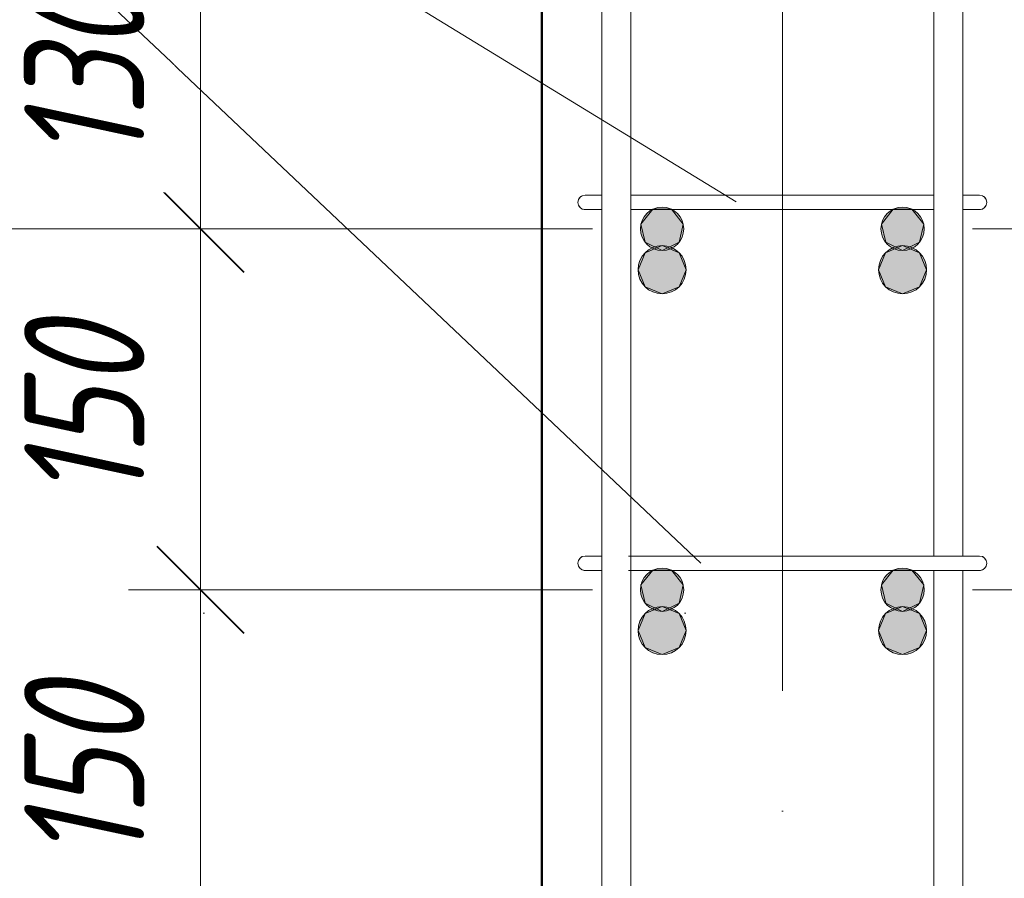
# Model space of a CAD drawing. Header units: millimetres. Extents: x 21019 to 31987, y -1217 to 10376.
# Tile 11 of 33: x 21983 to 22392, y 348 to 705. Entities that reach past the tile are written whole.
import ezdxf

# ---------------------------------------------------------------- set-up
doc = ezdxf.new("R2010")
doc.units = ezdxf.units.MM
for name, pattern in [('ADSK_Линия разреза', [400, 0, -200, 0, -200]), ('ADSK_Линия сетки', [500, 400, -50, 0, -50]), ('ADSK_Пунктирная_п5', [100, 0, -100])]:
    doc.linetypes.add(name, pattern=pattern)
for name, color, linetype, lineweight in [('A-____-____-DIMS', 211, 'Continuous', 9), ('A-____-____-DIMS-20', 211, 'Continuous', 9), ('G-____-____-SYMB', 111, 'ADSK_Пунктирная_п5', 20), ('S-COLS-____-MCUT', 52, 'Continuous', 50), ('S-GRID-____-OTLN', 1, 'Continuous', 9), ('S-RBAR-____-IDEN', 171, 'Continuous', 20), ('S-RBAR-____-MCUT', 171, 'Continuous', 20), ('S-RBAR-____-OTLN', 171, 'Continuous', 100)]:
    doc.layers.add(name, color=color, linetype=linetype, lineweight=lineweight)
doc.styles.add('GOST Common_I_2', font='GOST_Common Italic.ttf', dxfattribs={"width": 0.8, "height": 50})
doc.dimstyles.new('ADSK_Для_арматуры_Основной_2_5_мм_шаг_кол-во_Стрелки_точный', dxfattribs={"dimscale": 304.8, "dimtxt": 0.164979, "dimasz": 0.19685, "dimexe": 0.098425, "dimexo": 0.000322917, "dimgap": 0.026247, "dimtad": 1, "dimdec": 0, "dimlfac": 304.8, "dimdsep": 46, "dimtxsty": 'GOST Common_I_2', "dimsah": 1, "dimcen": 0.09, "dimdle": 0.098425, "dimazin": 0, "dimtfac": 1, "dimtdec": 4, "dimtix": 1, "dimtmove": 0, "dimatfit": 3, "dimfxl": 1, "dimtvp": 1, "dimtfill": 1, "dimtolj": 1, "dimtzin": 0, "dimarcsym": 2})
doc.dimstyles.new('ADSK_Округление_5мм__Узкий__1', dxfattribs={"dimscale": 304.8, "dimtxt": 0.164979, "dimasz": 0.11811, "dimexe": 0.098425, "dimexo": 0.000215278, "dimgap": 0.026247, "dimtad": 1, "dimdec": 0, "dimlfac": 304.8, "dimrnd": 5, "dimdsep": 46, "dimtxsty": 'GOST Common_I_2', "dimblk1": 'OBLIQUE', "dimblk2": 'OBLIQUE', "dimsah": 1, "dimcen": 0.09, "dimdle": 0.098425, "dimazin": 0, "dimtfac": 1, "dimtdec": 4, "dimtix": 1, "dimtmove": 0, "dimatfit": 3, "dimfxl": 1, "dimtvp": 1, "dimtfill": 1, "dimtolj": 1, "dimtzin": 0, "dimlwd": 20, "dimlwe": 20, "dimarcsym": 2})

# ---------------------------------------------------------------- blocks, each defined once
blk = doc.blocks.new('DIMBLOCK6-КЖ1_ПЭ_ВЭ2_Армирование_Пилоны_Пм-2_6')
at = {"layer": 'A-____-____-DIMS-20', "lineweight": 40}
for p, q in [((22595.99, 468), (22577.99, 486)), ((22595.99, 468), (22613.99, 450)), ((22595.99, 318), (22577.99, 336)), ((22595.99, 318), (22613.99, 300))]:
    blk.add_line(p, q, dxfattribs=at)
at = {"layer": 'A-____-____-DIMS-20', "lineweight": 20}
for p, q in [((22595.99, 468), (22379, 468)), ((22595.99, 318), (22595.99, 468)), ((22595.99, 468), (22625.99, 468)), ((22595.99, 318), (22379, 318)), ((22595.99, 318), (22625.99, 318))]:
    blk.add_line(p, q, dxfattribs=at)
at = {"layer": 'A-____-____-DIMS-20', "color": 0, "lineweight": 20, "insert": (22522.65, 354.65), "char_height": 50, "width": 92.0485, "attachment_point": 1, "rotation": 90, "line_spacing_factor": 1.022761, "style": 'GOST Common_I_2', "bg_fill": 3, "box_fill_scale": 1.25, "bg_fill_color": 256, "bg_fill_true_color": 13158600, "bg_fill_transparency": 0}
blk.add_mtext('150', dxfattribs=at)
blk = doc.blocks.new('_Oblique')
at = {"color": 0, "linetype": 'ByBlock', "lineweight": -2}
blk.add_line((-0.5, -0.5), (0.5, 0.5), dxfattribs=at)
blk = doc.blocks.new('DIMBLOCK7-КЖ1_ПЭ_ВЭ2_Армирование_Пилоны_Пм-2_6')
at = {"layer": 'A-____-____-DIMS-20', "lineweight": 40}
for p, q in [((22595.99, 618), (22577.99, 636)), ((22595.99, 618), (22613.99, 600)), ((22595.99, 468), (22577.99, 486)), ((22595.99, 468), (22613.99, 450))]:
    blk.add_line(p, q, dxfattribs=at)
at = {"layer": 'A-____-____-DIMS-20', "lineweight": 20}
for p, q in [((22595.99, 618), (22379, 618)), ((22595.99, 468), (22595.99, 618)), ((22595.99, 618), (22625.99, 618)), ((22595.99, 468), (22379, 468)), ((22595.99, 468), (22625.99, 468))]:
    blk.add_line(p, q, dxfattribs=at)
at = {"layer": 'A-____-____-DIMS-20', "color": 0, "lineweight": 20, "insert": (22522.65, 504.65), "char_height": 50, "width": 92.0485, "attachment_point": 1, "rotation": 90, "line_spacing_factor": 1.022761, "style": 'GOST Common_I_2', "bg_fill": 3, "box_fill_scale": 1.25, "bg_fill_color": 256, "bg_fill_true_color": 13158600, "bg_fill_transparency": 0}
blk.add_mtext('150', dxfattribs=at)
blk = doc.blocks.new('DIMBLOCK8-КЖ1_ПЭ_ВЭ2_Армирование_Пилоны_Пм-2_6')
at = {"layer": 'A-____-____-DIMS-20', "lineweight": 40}
for p, q in [((22595.99, 750), (22577.99, 768)), ((22595.99, 750), (22613.99, 732)), ((22595.99, 618), (22577.99, 636)), ((22595.99, 618), (22613.99, 600))]:
    blk.add_line(p, q, dxfattribs=at)
at = {"layer": 'A-____-____-DIMS-20', "lineweight": 20}
for p, q in [((22595.99, 750), (22381, 750)), ((22595.99, 618), (22595.99, 750)), ((22595.99, 750), (22625.99, 750)), ((22595.99, 618), (22379, 618)), ((22595.99, 618), (22625.99, 618))]:
    blk.add_line(p, q, dxfattribs=at)
at = {"layer": 'A-____-____-DIMS-20', "color": 0, "lineweight": 20, "insert": (22522.65, 645.65), "char_height": 50, "width": 92.0485, "attachment_point": 1, "rotation": 90, "line_spacing_factor": 1.022761, "style": 'GOST Common_I_2', "bg_fill": 3, "box_fill_scale": 1.25, "bg_fill_color": 256, "bg_fill_true_color": 13158600, "bg_fill_transparency": 0}
blk.add_mtext('130', dxfattribs=at)
blk = doc.blocks.new('DIMBLOCK17-КЖ1_ПЭ_ВЭ2_Армирование_Пилоны_Пм-2_6')
at = {"layer": 'A-____-____-DIMS-20', "lineweight": 40}
for p, q in [((22058.1, 468), (22040.1, 486)), ((22058.1, 468), (22076.1, 450)), ((22058.1, 318), (22040.1, 336)), ((22058.1, 318), (22076.1, 300))]:
    blk.add_line(p, q, dxfattribs=at)
at = {"layer": 'A-____-____-DIMS-20', "lineweight": 20}
for p, q in [((22058.1, 468), (22028.1, 468)), ((22058.1, 318), (22058.1, 468)), ((22058.1, 468), (22221, 468)), ((22058.1, 318), (22028.1, 318)), ((22058.1, 318), (22221, 318))]:
    blk.add_line(p, q, dxfattribs=at)
at = {"layer": 'A-____-____-DIMS-20', "color": 0, "lineweight": 20, "insert": (21984.76, 354.65), "char_height": 50, "width": 92.0485, "attachment_point": 1, "rotation": 90, "line_spacing_factor": 1.022761, "style": 'GOST Common_I_2', "bg_fill": 3, "box_fill_scale": 1.25, "bg_fill_color": 256, "bg_fill_true_color": 13158600, "bg_fill_transparency": 0}
blk.add_mtext('150', dxfattribs=at)
blk = doc.blocks.new('DIMBLOCK18-КЖ1_ПЭ_ВЭ2_Армирование_Пилоны_Пм-2_6')
at = {"layer": 'A-____-____-DIMS-20', "lineweight": 40}
for p, q in [((22058.1, 618), (22040.1, 636)), ((22058.1, 618), (22076.1, 600)), ((22058.1, 468), (22040.1, 486)), ((22058.1, 468), (22076.1, 450))]:
    blk.add_line(p, q, dxfattribs=at)
at = {"layer": 'A-____-____-DIMS-20', "lineweight": 20}
for p, q in [((22058.1, 618), (22028.1, 618)), ((22058.1, 468), (22058.1, 618)), ((22058.1, 618), (22221, 618)), ((22058.1, 468), (22028.1, 468)), ((22058.1, 468), (22221, 468))]:
    blk.add_line(p, q, dxfattribs=at)
at = {"layer": 'A-____-____-DIMS-20', "color": 0, "lineweight": 20, "insert": (21984.76, 504.65), "char_height": 50, "width": 92.0485, "attachment_point": 1, "rotation": 90, "line_spacing_factor": 1.022761, "style": 'GOST Common_I_2', "bg_fill": 3, "box_fill_scale": 1.25, "bg_fill_color": 256, "bg_fill_true_color": 13158600, "bg_fill_transparency": 0}
blk.add_mtext('150', dxfattribs=at)
blk = doc.blocks.new('DIMBLOCK19-КЖ1_ПЭ_ВЭ2_Армирование_Пилоны_Пм-2_6')
at = {"layer": 'A-____-____-DIMS-20', "lineweight": 40}
for p, q in [((22058.1, 750), (22040.1, 768)), ((22058.1, 750), (22076.1, 732)), ((22058.1, 618), (22040.1, 636)), ((22058.1, 618), (22076.1, 600))]:
    blk.add_line(p, q, dxfattribs=at)
at = {"layer": 'A-____-____-DIMS-20', "lineweight": 20}
for p, q in [((22058.1, 750), (22028.1, 750)), ((22058.1, 618), (22058.1, 750)), ((22058.1, 750), (22219, 750)), ((22058.1, 618), (22028.1, 618)), ((22058.1, 618), (22221, 618))]:
    blk.add_line(p, q, dxfattribs=at)
at = {"layer": 'A-____-____-DIMS-20', "color": 0, "lineweight": 20, "insert": (21984.76, 645.65), "char_height": 50, "width": 92.0485, "attachment_point": 1, "rotation": 90, "line_spacing_factor": 1.022761, "style": 'GOST Common_I_2', "bg_fill": 3, "box_fill_scale": 1.25, "bg_fill_color": 256, "bg_fill_true_color": 13158600, "bg_fill_transparency": 0}
blk.add_mtext('130', dxfattribs=at)
blk = doc.blocks.new('DIMBLOCK31-КЖ1_ПЭ_ВЭ2_Армирование_Пилоны_Пм-2_6')
at = {"layer": 'A-____-____-DIMS-20', "lineweight": 40}
for points in [[(21831.29, 618), (21823.39, 558), (21839.19, 558)], [(21831.29, 318), (21839.19, 378), (21823.39, 378)]]:
    blk.add_hatch(color=256, dxfattribs=at).paths.add_polyline_path(points)
at = {"layer": 'A-____-____-DIMS-20'}
for p, q in [((21831.29, 648), (21831.29, 288)), ((21831.29, 618), (21801.29, 618)), ((21831.29, 618), (22220, 618)), ((21831.29, 318), (21801.29, 318)), ((21831.29, 318), (22220, 318))]:
    blk.add_line(p, q, dxfattribs=at)
at = {"layer": 'A-____-____-DIMS-20', "lineweight": 40}
for p, q in [((21831.29, 618), (21823.39, 558)), ((21839.19, 558), (21831.29, 618)), ((21823.39, 558), (21839.19, 558)), ((21839.19, 378), (21823.39, 378)), ((21823.39, 378), (21831.29, 318)), ((21831.29, 318), (21839.19, 378))]:
    blk.add_line(p, q, dxfattribs=at)
at = {"layer": 'A-____-____-DIMS-20', "color": 0, "insert": (21757.95, 425.81), "char_height": 50, "width": 101.2533, "attachment_point": 1, "rotation": 90, "line_spacing_factor": 1.022761, "style": 'GOST Common_I_2', "bg_fill": 3, "box_fill_scale": 1.25, "bg_fill_color": 256, "bg_fill_true_color": 13158600, "bg_fill_transparency": 0}
blk.add_mtext('300', dxfattribs=at)
blk = doc.blocks.new('DIMBLOCK32-КЖ1_ПЭ_ВЭ2_Армирование_Пилоны_Пм-2_6')
at = {"layer": 'A-____-____-DIMS-20', "lineweight": 40}
for points in [[(22752.99, 468), (22745.09, 408), (22760.89, 408)], [(22752.99, 168), (22760.89, 228), (22745.09, 228)]]:
    blk.add_hatch(color=256, dxfattribs=at).paths.add_polyline_path(points)
at = {"layer": 'A-____-____-DIMS-20'}
for p, q in [((22752.99, 498), (22752.99, 138)), ((22752.99, 468), (22380, 468)), ((22752.99, 468), (22782.99, 468)), ((22752.99, 168), (22380, 168)), ((22752.99, 168), (22782.99, 168))]:
    blk.add_line(p, q, dxfattribs=at)
at = {"layer": 'A-____-____-DIMS-20', "lineweight": 40}
for p, q in [((22752.99, 468), (22745.09, 408)), ((22760.89, 408), (22752.99, 468)), ((22745.09, 408), (22760.89, 408)), ((22760.89, 228), (22745.09, 228)), ((22745.09, 228), (22752.99, 168)), ((22752.99, 168), (22760.89, 228))]:
    blk.add_line(p, q, dxfattribs=at)
at = {"layer": 'A-____-____-DIMS-20', "color": 0, "insert": (22679.65, 275.81), "char_height": 50, "width": 101.2533, "attachment_point": 1, "rotation": 90, "line_spacing_factor": 1.022761, "style": 'GOST Common_I_2', "bg_fill": 3, "box_fill_scale": 1.25, "bg_fill_color": 256, "bg_fill_true_color": 13158600, "bg_fill_transparency": 0}
blk.add_mtext('300', dxfattribs=at)

msp = doc.modelspace()

# ---------------------------------------------------------------- hatches: boundary and pattern name
at = {"layer": 'S-RBAR-____-MCUT'}
h = msp.add_hatch(color=256, dxfattribs=at)
edge = h.paths.add_edge_path()
edge.add_arc((22250.0006, 617.9997), 9, 0, 360)
h = msp.add_hatch(color=256, dxfattribs=at)
edge = h.paths.add_edge_path()
edge.add_arc((22350.0006, 617.9997), 9, 0, 360)
for points in [[(22250.0006, 608.9997), (22257.0371, 612.3883), (22258.775, 620.0023), (22253.9056, 626.1084), (22246.0957, 626.1084), (22241.2263, 620.0023), (22242.9641, 612.3883)], [(22350.0006, 608.9997), (22357.0371, 612.3883), (22358.775, 620.0023), (22353.9056, 626.1084), (22346.0957, 626.1084), (22341.2263, 620.0023), (22342.9641, 612.3883)], [(22250.0006, 458.9997), (22257.0371, 462.3883), (22258.775, 470.0023), (22253.9056, 476.1084), (22246.0957, 476.1084), (22241.2263, 470.0023), (22242.9641, 462.3883)], [(22350.0006, 458.9997), (22357.0371, 462.3883), (22358.775, 470.0023), (22353.9056, 476.1084), (22346.0957, 476.1084), (22341.2263, 470.0023), (22342.9641, 462.3883)]]:
    msp.add_hatch(color=256, dxfattribs=at).paths.add_polyline_path(points)
h = msp.add_hatch(color=256, dxfattribs=at)
edge = h.paths.add_edge_path()
edge.add_arc((22250.0006, 467.9997), 9, 0, 360)
h = msp.add_hatch(color=256, dxfattribs=at)
edge = h.paths.add_edge_path()
edge.add_arc((22350.0006, 467.9997), 9, 0, 360)
at = {"layer": 'S-RBAR-____-OTLN', "lineweight": 9}
h = msp.add_hatch(color=8, dxfattribs=at)
edge = h.paths.add_edge_path()
edge.add_arc((22250.0006, 600.9997), 10, 0, 360)
for points in [[(22250.0006, 590.9997), (22257.0717, 593.9286), (22260.0006, 600.9997), (22257.0717, 608.0707), (22250.0006, 610.9997), (22242.9295, 608.0707), (22240.0006, 600.9997), (22242.9295, 593.9286)], [(22350.0006, 590.9997), (22357.0717, 593.9286), (22360.0006, 600.9997), (22357.0717, 608.0707), (22350.0006, 610.9997), (22342.9295, 608.0707), (22340.0006, 600.9997), (22342.9295, 593.9286)], [(22250.0006, 440.9997), (22257.0717, 443.9286), (22260.0006, 450.9997), (22257.0717, 458.0707), (22250.0006, 460.9997), (22242.9295, 458.0707), (22240.0006, 450.9997), (22242.9295, 443.9286)], [(22350.0006, 440.9997), (22357.0717, 443.9286), (22360.0006, 450.9997), (22357.0717, 458.0707), (22350.0006, 460.9997), (22342.9295, 458.0707), (22340.0006, 450.9997), (22342.9295, 443.9286)]]:
    msp.add_hatch(color=8, dxfattribs=at).paths.add_polyline_path(points)
h = msp.add_hatch(color=8, dxfattribs=at)
edge = h.paths.add_edge_path()
edge.add_arc((22350.0006, 600.9997), 10, 0, 360)
h = msp.add_hatch(color=8, dxfattribs=at)
edge = h.paths.add_edge_path()
edge.add_arc((22250.0006, 450.9997), 10, 0, 360)
h = msp.add_hatch(color=8, dxfattribs=at)
edge = h.paths.add_edge_path()
edge.add_arc((22350.0006, 450.9997), 10, 0, 360)

# ---------------------------------------------------------------- linework, layer by layer
at = {"layer": 'G-____-____-SYMB', "linetype": 'ADSK_Линия разреза'}
msp.add_line((23260.0856, 458.2422), (21462.3177, 458.2422), dxfattribs=at)
at = {"layer": 'S-COLS-____-MCUT'}
msp.add_line((22200, 999.9997), (22200, -250.0003), dxfattribs=at)
at = {"layer": 'S-GRID-____-OTLN', "linetype": 'ADSK_Линия сетки'}
msp.add_line((22300, 1826.1293), (22300, -1053.4596), dxfattribs=at)
at = {"layer": 'S-RBAR-____-MCUT'}
for p, q in [((22246.0957, 626.1084), (22241.2263, 620.0023)), ((22253.9056, 626.1084), (22246.0957, 626.1084)), ((22258.775, 620.0023), (22253.9056, 626.1084)), ((22346.0957, 626.1084), (22341.2263, 620.0023)), ((22353.9056, 626.1084), (22346.0957, 626.1084)), ((22358.775, 620.0023), (22353.9056, 626.1084)), ((22241.2263, 620.0023), (22242.9641, 612.3883)), ((22257.0371, 612.3883), (22258.775, 620.0023)), ((22341.2263, 620.0023), (22342.9641, 612.3883)), ((22357.0371, 612.3883), (22358.775, 620.0023)), ((22242.9641, 612.3883), (22250.0006, 608.9997)), ((22250.0006, 608.9997), (22257.0371, 612.3883)), ((22342.9641, 612.3883), (22350.0006, 608.9997)), ((22350.0006, 608.9997), (22357.0371, 612.3883)), ((22246.0957, 476.1084), (22241.2263, 470.0023)), ((22253.9056, 476.1084), (22246.0957, 476.1084)), ((22258.775, 470.0023), (22253.9056, 476.1084)), ((22346.0957, 476.1084), (22341.2263, 470.0023)), ((22353.9056, 476.1084), (22346.0957, 476.1084)), ((22358.775, 470.0023), (22353.9056, 476.1084)), ((22241.2263, 470.0023), (22242.9641, 462.3883)), ((22257.0371, 462.3883), (22258.775, 470.0023)), ((22341.2263, 470.0023), (22342.9641, 462.3883)), ((22357.0371, 462.3883), (22358.775, 470.0023)), ((22242.9641, 462.3883), (22250.0006, 458.9997)), ((22250.0006, 458.9997), (22257.0371, 462.3883)), ((22342.9641, 462.3883), (22350.0006, 458.9997)), ((22350.0006, 458.9997), (22357.0371, 462.3883))]:
    msp.add_line(p, q, dxfattribs=at)
for centre in [(22250.0006, 617.9997), (22350.0006, 617.9997), (22250.0006, 467.9997), (22350.0006, 467.9997)]:
    msp.add_circle(centre, 9, dxfattribs=at)
at = {"layer": 'S-RBAR-____-OTLN', "lineweight": 20}
for p, q in [((22224.9819, -181.9089), (22224.9819, 934.0911)), ((22236.9819, -181.9089), (22236.9819, 934.0911)), ((22362.9819, 934.0911), (22362.9819, 481.9997)), ((22374.9819, 934.0911), (22374.9819, 481.9997)), ((22224.626, 631.9997), (22218.0006, 631.9997)), ((22236.9819, 631.9997), (22362.9819, 631.9997)), ((22382.0006, 631.9997), (22375.1493, 631.9997)), ((22224.8164, 625.9997), (22218.0006, 625.9997)), ((22236.9819, 625.9997), (22362.9819, 625.9997)), ((22382.0006, 625.9997), (22375.3336, 625.9997)), ((22224.6268, 481.9997), (22217.9934, 481.9997)), ((22235.9934, 481.9997), (22363.9934, 481.9997)), ((22381.9934, 481.9997), (22363.9934, 481.9997)), ((22224.816, 475.9997), (22217.9934, 475.9997)), ((22235.9934, 475.9997), (22363.9934, 475.9997)), ((22362.9819, 475.9997), (22362.9819, 181.9997)), ((22381.9934, 475.9997), (22363.9934, 475.9997)), ((22374.9819, 475.9997), (22374.9819, 181.9997))]:
    msp.add_line(p, q, dxfattribs=at)
at = {"layer": 'S-RBAR-____-OTLN', "color": 8, "lineweight": 9}
for p, q in [((22250.0006, 610.9997), (22242.9295, 608.0707)), ((22257.0717, 608.0707), (22250.0006, 610.9997)), ((22350.0006, 610.9997), (22342.9295, 608.0707)), ((22357.0717, 608.0707), (22350.0006, 610.9997)), ((22242.9295, 608.0707), (22240.0006, 600.9997)), ((22260.0006, 600.9997), (22257.0717, 608.0707)), ((22342.9295, 608.0707), (22340.0006, 600.9997)), ((22360.0006, 600.9997), (22357.0717, 608.0707)), ((22240.0006, 600.9997), (22242.9295, 593.9286)), ((22257.0717, 593.9286), (22260.0006, 600.9997)), ((22340.0006, 600.9997), (22342.9295, 593.9286)), ((22357.0717, 593.9286), (22360.0006, 600.9997)), ((22242.9295, 593.9286), (22250.0006, 590.9997)), ((22250.0006, 590.9997), (22257.0717, 593.9286)), ((22342.9295, 593.9286), (22350.0006, 590.9997)), ((22350.0006, 590.9997), (22357.0717, 593.9286)), ((22250.0006, 460.9997), (22242.9295, 458.0707)), ((22257.0717, 458.0707), (22250.0006, 460.9997)), ((22350.0006, 460.9997), (22342.9295, 458.0707)), ((22357.0717, 458.0707), (22350.0006, 460.9997)), ((22242.9295, 458.0707), (22240.0006, 450.9997)), ((22260.0006, 450.9997), (22257.0717, 458.0707)), ((22342.9295, 458.0707), (22340.0006, 450.9997)), ((22360.0006, 450.9997), (22357.0717, 458.0707)), ((22240.0006, 450.9997), (22242.9295, 443.9286)), ((22257.0717, 443.9286), (22260.0006, 450.9997)), ((22340.0006, 450.9997), (22342.9295, 443.9286)), ((22357.0717, 443.9286), (22360.0006, 450.9997)), ((22242.9295, 443.9286), (22250.0006, 440.9997)), ((22250.0006, 440.9997), (22257.0717, 443.9286)), ((22342.9295, 443.9286), (22350.0006, 440.9997)), ((22350.0006, 440.9997), (22357.0717, 443.9286))]:
    msp.add_line(p, q, dxfattribs=at)
for centre in [(22250.0006, 600.9997), (22350.0006, 600.9997), (22250.0006, 450.9997), (22350.0006, 450.9997)]:
    msp.add_circle(centre, 10, dxfattribs=at)
at = {"layer": 'S-RBAR-____-OTLN', "lineweight": 20}
for centre, start, end in [((22218.0006, 628.9997), 90, 270), ((22218.0006, 628.9997), 90, 270), ((22218.0006, 628.9997), 120, 150), ((22218.0006, 628.9997), 120, 150), ((22218.0006, 628.9997), 120, 150), ((22218.0006, 628.9997), 120, 150), ((22218.0006, 628.9997), 120, 150), ((22218.0006, 628.9997), 120, 150), ((22218.0006, 628.9997), 120, 150), ((22218.0006, 628.9997), 120, 150), ((22218.0006, 628.9997), 120, 150), ((22218.0006, 628.9997), 120, 150), ((22218.0006, 628.9997), 120, 150), ((22218.0006, 628.9997), 120, 150), ((22218.0006, 628.9997), 120, 150), ((22218.0006, 628.9997), 120, 150), ((22218.0006, 628.9997), 120, 150), ((22218.0006, 628.9997), 120, 150), ((22382.0006, 628.9997), 270, 90), ((22382.0006, 628.9997), 270, 90), ((22382.0006, 628.9997), 30, 60), ((22382.0006, 628.9997), 30, 60), ((22382.0006, 628.9997), 30, 60), ((22382.0006, 628.9997), 30, 60), ((22382.0006, 628.9997), 30, 60), ((22382.0006, 628.9997), 30, 60), ((22382.0006, 628.9997), 30, 60), ((22382.0006, 628.9997), 30, 60), ((22382.0006, 628.9997), 30, 60), ((22382.0006, 628.9997), 30, 60), ((22382.0006, 628.9997), 30, 60), ((22382.0006, 628.9997), 30, 60), ((22382.0006, 628.9997), 30, 60), ((22382.0006, 628.9997), 30, 60), ((22382.0006, 628.9997), 30, 60), ((22382.0006, 628.9997), 30, 60), ((22218.0006, 628.9997), 210, 240), ((22218.0006, 628.9997), 210, 240), ((22218.0006, 628.9997), 210, 240), ((22218.0006, 628.9997), 210, 240), ((22218.0006, 628.9997), 210, 240), ((22218.0006, 628.9997), 210, 240), ((22218.0006, 628.9997), 210, 240), ((22218.0006, 628.9997), 210, 240), ((22218.0006, 628.9997), 210, 240), ((22218.0006, 628.9997), 210, 240), ((22218.0006, 628.9997), 210, 240), ((22218.0006, 628.9997), 210, 240), ((22218.0006, 628.9997), 210, 240), ((22218.0006, 628.9997), 210, 240), ((22218.0006, 628.9997), 210, 240), ((22218.0006, 628.9997), 210, 240), ((22382.0006, 628.9997), 300, 330), ((22382.0006, 628.9997), 300, 330), ((22382.0006, 628.9997), 300, 330), ((22382.0006, 628.9997), 300, 330), ((22382.0006, 628.9997), 300, 330), ((22382.0006, 628.9997), 300, 330), ((22382.0006, 628.9997), 300, 330), ((22382.0006, 628.9997), 300, 330), ((22382.0006, 628.9997), 300, 330), ((22382.0006, 628.9997), 300, 330), ((22382.0006, 628.9997), 300, 330), ((22382.0006, 628.9997), 300, 330), ((22382.0006, 628.9997), 300, 330), ((22382.0006, 628.9997), 300, 330), ((22382.0006, 628.9997), 300, 330), ((22382.0006, 628.9997), 300, 330), ((22218.0006, 628.9997), 255, 270), ((22218.0006, 628.9997), 255, 270), ((22218.0006, 628.9997), 255, 270), ((22218.0006, 628.9997), 255, 270), ((22218.0006, 628.9997), 255, 270), ((22218.0006, 628.9997), 255, 270), ((22218.0006, 628.9997), 255, 270), ((22218.0006, 628.9997), 255, 270), ((22218.0006, 628.9997), 255, 270), ((22218.0006, 628.9997), 255, 270), ((22218.0006, 628.9997), 255, 270), ((22218.0006, 628.9997), 255, 270), ((22218.0006, 628.9997), 255, 270), ((22218.0006, 628.9997), 255, 270), ((22218.0006, 628.9997), 255, 270), ((22218.0006, 628.9997), 255, 270), ((22382.0006, 628.9997), 270, 285), ((22382.0006, 628.9997), 270, 285), ((22382.0006, 628.9997), 270, 285), ((22382.0006, 628.9997), 270, 285), ((22382.0006, 628.9997), 270, 285), ((22382.0006, 628.9997), 270, 285), ((22382.0006, 628.9997), 270, 285), ((22382.0006, 628.9997), 270, 285), ((22382.0006, 628.9997), 270, 285), ((22382.0006, 628.9997), 270, 285), ((22382.0006, 628.9997), 270, 285), ((22382.0006, 628.9997), 270, 285), ((22382.0006, 628.9997), 270, 285), ((22382.0006, 628.9997), 270, 285), ((22382.0006, 628.9997), 270, 285), ((22382.0006, 628.9997), 270, 285), ((22217.9934, 478.9997), 90, 270), ((22217.9934, 478.9997), 90, 270), ((22217.9934, 478.9997), 120, 147.829963), ((22217.9934, 478.9997), 120, 147.829963), ((22217.9934, 478.9997), 120, 147.829963), ((22217.9934, 478.9997), 120, 147.829963), ((22217.9934, 478.9997), 120, 147.829963), ((22217.9934, 478.9997), 120, 147.829963), ((22217.9934, 478.9997), 120, 147.829963), ((22217.9934, 478.9997), 120, 147.829963), ((22217.9934, 478.9997), 120, 147.829963), ((22217.9934, 478.9997), 120, 147.829963), ((22217.9934, 478.9997), 120, 147.829963), ((22217.9934, 478.9997), 120, 147.829963), ((22217.9934, 478.9997), 120, 147.829963), ((22217.9934, 478.9997), 120, 147.829963), ((22217.9934, 478.9997), 120, 147.829963), ((22217.9934, 478.9997), 120, 147.829963), ((22217.9934, 478.9997), 120, 147.829963), ((22217.9934, 478.9997), 120, 147.829963), ((22217.9934, 478.9997), 120, 147.829963), ((22217.9934, 478.9997), 120, 147.829963), ((22217.9934, 478.9997), 120, 147.829963), ((22217.9934, 478.9997), 120, 147.829963), ((22381.9934, 478.9997), 270, 90), ((22381.9934, 478.9997), 270, 90), ((22381.9934, 478.9997), 32.170037, 60), ((22381.9934, 478.9997), 32.170037, 60), ((22381.9934, 478.9997), 32.170037, 60), ((22381.9934, 478.9997), 32.170037, 60), ((22381.9934, 478.9997), 32.170037, 60), ((22381.9934, 478.9997), 32.170037, 60), ((22381.9934, 478.9997), 32.170037, 60), ((22381.9934, 478.9997), 32.170037, 60), ((22381.9934, 478.9997), 32.170037, 60), ((22381.9934, 478.9997), 32.170037, 60), ((22381.9934, 478.9997), 32.170037, 60), ((22381.9934, 478.9997), 32.170037, 60), ((22381.9934, 478.9997), 32.170037, 60), ((22381.9934, 478.9997), 32.170037, 60), ((22381.9934, 478.9997), 32.170037, 60), ((22381.9934, 478.9997), 32.170037, 60), ((22381.9934, 478.9997), 32.170037, 60), ((22381.9934, 478.9997), 32.170037, 60), ((22381.9934, 478.9997), 32.170037, 60), ((22381.9934, 478.9997), 32.170037, 60), ((22381.9934, 478.9997), 32.170037, 60), ((22381.9934, 478.9997), 32.170037, 60), ((22217.9934, 478.9997), 210, 240), ((22217.9934, 478.9997), 210, 240), ((22217.9934, 478.9997), 210, 240), ((22217.9934, 478.9997), 210, 240), ((22217.9934, 478.9997), 210, 240), ((22217.9934, 478.9997), 210, 240), ((22217.9934, 478.9997), 210, 240), ((22217.9934, 478.9997), 210, 240), ((22217.9934, 478.9997), 210, 240), ((22217.9934, 478.9997), 210, 240), ((22217.9934, 478.9997), 210, 240), ((22217.9934, 478.9997), 210, 240), ((22217.9934, 478.9997), 210, 240), ((22217.9934, 478.9997), 210, 240), ((22217.9934, 478.9997), 210, 240), ((22217.9934, 478.9997), 210, 240), ((22217.9934, 478.9997), 210, 240), ((22217.9934, 478.9997), 210, 240), ((22217.9934, 478.9997), 210, 240), ((22217.9934, 478.9997), 210, 240), ((22217.9934, 478.9997), 210, 240), ((22217.9934, 478.9997), 210, 240), ((22217.9934, 478.9997), 255, 270), ((22217.9934, 478.9997), 255, 270), ((22217.9934, 478.9997), 255, 270), ((22217.9934, 478.9997), 255, 270), ((22217.9934, 478.9997), 255, 270), ((22217.9934, 478.9997), 255, 270), ((22217.9934, 478.9997), 255, 270), ((22217.9934, 478.9997), 255, 270), ((22217.9934, 478.9997), 255, 270), ((22217.9934, 478.9997), 255, 270), ((22217.9934, 478.9997), 255, 270), ((22217.9934, 478.9997), 255, 270), ((22217.9934, 478.9997), 255, 270), ((22217.9934, 478.9997), 255, 270), ((22217.9934, 478.9997), 255, 270), ((22217.9934, 478.9997), 255, 270), ((22217.9934, 478.9997), 255, 270), ((22217.9934, 478.9997), 255, 270), ((22217.9934, 478.9997), 255, 270), ((22217.9934, 478.9997), 255, 270), ((22217.9934, 478.9997), 255, 270), ((22217.9934, 478.9997), 255, 270), ((22381.9934, 478.9997), 270, 285), ((22381.9934, 478.9997), 270, 285), ((22381.9934, 478.9997), 270, 285), ((22381.9934, 478.9997), 270, 285), ((22381.9934, 478.9997), 270, 285), ((22381.9934, 478.9997), 270, 285), ((22381.9934, 478.9997), 270, 285), ((22381.9934, 478.9997), 270, 285), ((22381.9934, 478.9997), 270, 285), ((22381.9934, 478.9997), 270, 285), ((22381.9934, 478.9997), 270, 285), ((22381.9934, 478.9997), 270, 285), ((22381.9934, 478.9997), 270, 285), ((22381.9934, 478.9997), 270, 285), ((22381.9934, 478.9997), 270, 285), ((22381.9934, 478.9997), 270, 285), ((22381.9934, 478.9997), 270, 285), ((22381.9934, 478.9997), 270, 285), ((22381.9934, 478.9997), 270, 285), ((22381.9934, 478.9997), 270, 285), ((22381.9934, 478.9997), 270, 285), ((22381.9934, 478.9997), 270, 285), ((22381.9934, 478.9997), 300, 330), ((22381.9934, 478.9997), 300, 330), ((22381.9934, 478.9997), 300, 330), ((22381.9934, 478.9997), 300, 330), ((22381.9934, 478.9997), 300, 330), ((22381.9934, 478.9997), 300, 330), ((22381.9934, 478.9997), 300, 330), ((22381.9934, 478.9997), 300, 330), ((22381.9934, 478.9997), 300, 330), ((22381.9934, 478.9997), 300, 330), ((22381.9934, 478.9997), 300, 330), ((22381.9934, 478.9997), 300, 330), ((22381.9934, 478.9997), 300, 330), ((22381.9934, 478.9997), 300, 330), ((22381.9934, 478.9997), 300, 330), ((22381.9934, 478.9997), 300, 330), ((22381.9934, 478.9997), 300, 330), ((22381.9934, 478.9997), 300, 330), ((22381.9934, 478.9997), 300, 330), ((22381.9934, 478.9997), 300, 330), ((22381.9934, 478.9997), 300, 330), ((22381.9934, 478.9997), 300, 330)]:
    msp.add_arc(centre, 3, start, end, dxfattribs=at)

# ---------------------------------------------------------------- next in the draw order: dimensions: what is measured, and where the dimension line sits
at = {"layer": 'A-____-____-DIMS', "lineweight": 20}
for base, p1, p2, picture, middle in [((22058.1004, 467.9997), (22241.0006, 317.9997), (22241.0006, 467.9997), 'DIMBLOCK17-КЖ1_ПЭ_ВЭ2_Армирование_Пилоны_Пм-2_6', (22024.7784, 392.9997)), ((22595.9913, 467.9997), (22359.0006, 317.9997), (22359.0006, 467.9997), 'DIMBLOCK6-КЖ1_ПЭ_ВЭ2_Армирование_Пилоны_Пм-2_6', (22562.6693, 392.9997))]:
    dim = msp.add_linear_dim(base=base, p1=p1, p2=p2, angle=90, dimstyle='ADSK_Округление_5мм__Узкий__1', override={"dimpost": '<>', "dimfxl": 150}, dxfattribs=at)
    dim.commit()
    dim.dimension.update_dxf_attribs({"geometry": picture, "text_midpoint": middle})

# ---------------------------------------------------------------- next in the draw order: dimensions: what is measured, and where the dimension line sits
for base, p1, p2, picture, middle in [((22058.1004, 617.9997), (22241.0006, 467.9997), (22241.0006, 617.9997), 'DIMBLOCK18-КЖ1_ПЭ_ВЭ2_Армирование_Пилоны_Пм-2_6', (22024.7784, 542.9997)), ((22595.9913, 617.9997), (22359.0006, 467.9997), (22359.0006, 617.9997), 'DIMBLOCK7-КЖ1_ПЭ_ВЭ2_Армирование_Пилоны_Пм-2_6', (22562.6693, 542.9997))]:
    dim = msp.add_linear_dim(base=base, p1=p1, p2=p2, angle=90, dimstyle='ADSK_Округление_5мм__Узкий__1', override={"dimpost": '<>', "dimfxl": 150}, dxfattribs=at)
    dim.commit()
    dim.dimension.update_dxf_attribs({"geometry": picture, "text_midpoint": middle})

# ---------------------------------------------------------------- next in the draw order: dimensions: what is measured, and where the dimension line sits
for base, p1, p2, picture, middle in [((22058.1004, 749.9997), (22241.0006, 617.9997), (22239.0006, 749.9997), 'DIMBLOCK19-КЖ1_ПЭ_ВЭ2_Армирование_Пилоны_Пм-2_6', (22025.1004, 683.9997)), ((22595.9913, 749.9997), (22359.0006, 617.9997), (22361.0006, 749.9997), 'DIMBLOCK8-КЖ1_ПЭ_ВЭ2_Армирование_Пилоны_Пм-2_6', (22562.9913, 683.9997))]:
    dim = msp.add_linear_dim(base=base, p1=p1, p2=p2, angle=90, dimstyle='ADSK_Округление_5мм__Узкий__1', override={"dimpost": '<>', "dimfxl": 132.015151}, dxfattribs=at)
    dim.commit()
    dim.dimension.update_dxf_attribs({"geometry": picture, "text_midpoint": middle})
at = {"layer": 'A-____-____-DIMS'}
dim = msp.add_linear_dim(base=(22752.9936, 167.9997), p1=(22350.0006, 467.9997), p2=(22350.0006, 167.9997), angle=90, dimstyle='ADSK_Для_арматуры_Основной_2_5_мм_шаг_кол-во_Стрелки_точный', override={"dimpost": '<>', "dimfxl": 300}, dxfattribs=at)
dim.commit()
dim.dimension.update_dxf_attribs({"geometry": 'DIMBLOCK32-КЖ1_ПЭ_ВЭ2_Армирование_Пилоны_Пм-2_6', "text_midpoint": (22719.9936, 317.9997)})

# ---------------------------------------------------------------- next in the draw order: dimensions: what is measured, and where the dimension line sits
dim = msp.add_linear_dim(base=(21831.2917, 317.9997), p1=(22250.0006, 617.9997), p2=(22250.0006, 317.9997), angle=90, dimstyle='ADSK_Для_арматуры_Основной_2_5_мм_шаг_кол-во_Стрелки_точный', override={"dimpost": '<>', "dimfxl": 300}, dxfattribs=at)
dim.commit()
dim.dimension.update_dxf_attribs({"geometry": 'DIMBLOCK31-КЖ1_ПЭ_ВЭ2_Армирование_Пилоны_Пм-2_6', "text_midpoint": (21798.2917, 467.9997)})

# ---------------------------------------------------------------- next in the draw order: linework, layer by layer
at = {"layer": 'S-RBAR-____-IDEN'}
for p in [(22266.0926, 478.9997), (22280.8049, 629.1805)]:
    msp.add_line(p, (21790.1163, 929.2603), dxfattribs=at)

# ---------------------------------------------------------------- next in the draw order: texts
at = {"layer": 'S-RBAR-____-IDEN', "lineweight": 9, "insert": (21856.2287, 350.184), "char_height": 50, "width": 184.7088, "attachment_point": 1, "rotation": 90, "style": 'GOST Common_I_2', "bg_fill": 3, "box_fill_scale": 1.25, "bg_fill_color": 256, "bg_fill_true_color": 13158600, "bg_fill_transparency": 0}
msp.add_mtext('.1 Ø18 ', dxfattribs=at)

doc.saveas('drawing.dxf')
